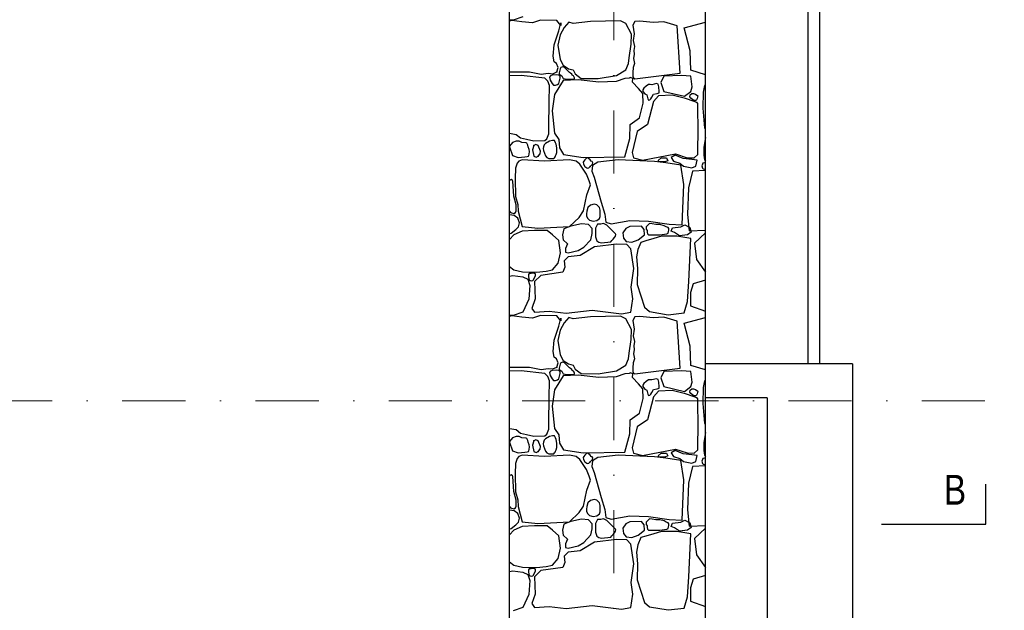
# Model space of a CAD drawing. Header units: millimetres. Extents: x 77315 to 1043159, y -108895 to -47794.
# Tile 81 of 87: x 115157 to 120111, y -99537 to -96566. Entities that reach past the tile are written whole.
import ezdxf

# ---------------------------------------------------------------- set-up
doc = ezdxf.new("R2010")
doc.units = ezdxf.units.MM
doc.header["$MEASUREMENT"] = 0
doc.linetypes.add('Dot & Dashed', pattern=[670.277762, 317.5, -176.388889, 0, -176.388874])
for name, color, linetype in [('_HATCH', 7, 'Continuous'), ('opaska', 7, 'Continuous'), ('opisy inne', 7, 'Continuous'), ('SCHODY', 7, 'Continuous'), ('Structural - Bearing', 7, 'Continuous'), ('Structural - Grid', 7, 'Continuous')]:
    doc.layers.add(name, color=color, linetype=linetype)
doc.styles.add('STYL_AUTOMATYCZNY_3', font='arial.ttf', dxfattribs={"width": 0.8})

# ---------------------------------------------------------------- blocks, each defined once
blk = doc.blocks.new('*X14')
at = {"layer": '_HATCH'}
for p, q in [((117638.9, -96567.9), (117621.8, -96567.2)), ((117633.2, -96569.2), (117621.8, -96573.5)), ((117683.5, -96575.8), (117633.2, -96569.2)), ((117688.9, -96551.4), (117638.9, -96567.9)), ((117736.4, -96580.7), (117683.5, -96575.8)), ((117777.6, -96567.9), (117736.4, -96580.7)), ((117859.4, -96569.2), (117777.6, -96567.9)), ((117879.6, -96595.2), (117859.4, -96569.2)), ((117868.9, -96622), (117880, -96582)), ((117880, -96582), (117879.6, -96595.2)), ((117920, -96578.2), (117896.1, -96605.5)), ((117942.3, -96584.4), (117920, -96578.2)), ((118029.4, -96574.9), (117942.3, -96584.4)), ((118178.9, -96571.2), (118029.4, -96574.9)), ((118206.5, -96584.4), (118178.9, -96571.2)), ((118235, -96638.9), (118206.5, -96584.4)), ((118251.5, -96575.4), (118241.5, -96592.8)), ((118241.5, -96592.8), (118248.2, -96636.2)), ((118277.5, -96572.8), (118251.5, -96575.4)), ((118344.8, -96579.9), (118277.5, -96572.8)), ((118397.7, -96575.8), (118344.8, -96579.9)), ((118465.2, -96596), (118397.7, -96575.8)), ((118500, -96606.5), (118607.3, -96578.5)), ((117846.2, -96692.2), (117868.9, -96622)), ((117876.3, -96641.4), (117865.1, -96693)), ((117896.1, -96605.5), (117876.3, -96641.4)), ((118233.8, -96688.5), (118235, -96638.9)), ((118248.2, -96636.2), (118242.7, -96670.5)), ((118479.6, -96833.8), (118465.2, -96596)), ((118529.5, -96722.1), (118500, -96606.5)), ((117841.2, -96748.7), (117846.2, -96692.2)), ((117865.1, -96693), (117876.7, -96765.2)), ((118223, -96757.4), (118233.8, -96688.5)), ((118242.7, -96670.5), (118249.4, -96699.7)), ((118248, -96739.6), (118244.4, -96760.4)), ((118249.4, -96699.7), (118246.1, -96719.9)), ((118246.1, -96719.9), (118248, -96739.6)), ((118533.3, -96818.9), (118529.5, -96722.1)), ((117845.7, -96777.6), (117841.2, -96748.7)), ((117857.3, -96786.7), (117845.7, -96777.6)), ((117866, -96805.7), (117857.3, -96786.7)), ((117876.7, -96765.2), (117890.7, -96794.1)), ((118206.5, -96818.5), (118219.7, -96786.3)), ((118219.7, -96786.3), (118223, -96757.4)), ((118250, -96785.8), (118244.2, -96806.4)), ((118244.4, -96760.4), (118250, -96785.8)), ((117621.8, -96828.2), (117721.1, -96828)), ((117721.1, -96828), (117780.9, -96839.5)), ((117780.9, -96839.5), (117816.4, -96834.6)), ((117816.4, -96834.6), (117840, -96837.1)), ((117856.8, -96843.1), (117835.8, -96845.3)), ((117840, -96837.1), (117859.4, -96828.4)), ((117869.3, -96845.3), (117856.8, -96843.1)), ((117859.4, -96828.4), (117866, -96805.7)), ((117875.6, -96812.8), (117870.4, -96833.3)), ((117870.4, -96833.3), (117870.7, -96838.4)), ((117870.7, -96838.4), (117873.9, -96841.3)), ((117873.9, -96841.3), (117884, -96847.4)), ((117879.3, -96806.5), (117875.6, -96812.8)), ((117889.4, -96803), (117879.3, -96806.5)), ((117898.1, -96805.6), (117889.4, -96803)), ((117890.7, -96794.1), (117917.6, -96811.9)), ((117922.4, -96831.2), (117898.1, -96805.6)), ((117917.6, -96811.9), (117942.3, -96818.5)), ((117927.5, -96835), (117922.4, -96831.2)), ((117934.7, -96839.6), (117927.5, -96835)), ((117937.2, -96844.2), (117934.7, -96839.6)), ((117942.3, -96818.5), (117951.8, -96837.9)), ((117951.8, -96837.9), (117981.1, -96860.6)), ((118160.3, -96847), (118206.5, -96818.5)), ((118242.4, -96831.6), (118241.5, -96849.4)), ((118244.2, -96806.4), (118242.4, -96831.6)), ((118251.5, -96862.3), (118479.6, -96833.8)), ((118607.3, -96842.1), (118533.3, -96818.9)), ((117679.8, -96847), (117621.8, -96847.2)), ((117798.7, -96860.2), (117679.8, -96847)), ((117814.6, -96874.2), (117798.7, -96860.2)), ((117823.1, -96895.9), (117814.6, -96874.2)), ((117827.3, -96848.7), (117822.7, -96855.4)), ((117822.7, -96855.4), (117825.6, -96869.5)), ((117825.6, -96869.5), (117835.8, -96886.6)), ((117835.8, -96845.3), (117827.3, -96848.7)), ((117835.8, -96886.6), (117842.6, -96894.3)), ((117853.4, -96895.5), (117863.5, -96892.2)), ((117863.5, -96892.2), (117869.3, -96886.6)), ((117875.3, -96851), (117869.3, -96845.3)), ((117869.3, -96886.6), (117876.8, -96860)), ((117890.7, -96871.7), (117869.3, -96906)), ((117876.8, -96860), (117875.3, -96851)), ((117884, -96847.4), (117890.5, -96860.7)), ((117890.5, -96860.7), (117899.8, -96862.7)), ((117965.9, -96867.6), (117890.7, -96871.7)), ((117899.8, -96862.7), (117905.4, -96864.9)), ((117905.4, -96864.9), (117913.6, -96864.4)), ((117913.6, -96864.4), (117945.9, -96863.5)), ((117942.4, -96848.6), (117937.2, -96844.2)), ((117946.1, -96853.9), (117942.4, -96848.6)), ((117945.9, -96863.5), (117948.3, -96861.6)), ((117948.2, -96858.4), (117946.1, -96853.9)), ((117948.3, -96861.6), (117948.2, -96858.4)), ((118070.7, -96879.6), (117965.9, -96867.6)), ((117981.1, -96860.6), (118067.8, -96861.4)), ((118067.8, -96861.4), (118160.3, -96847)), ((118157.8, -96876.7), (118070.7, -96879.6)), ((118201.2, -96861.8), (118157.8, -96876.7)), ((118222.9, -96860.4), (118201.2, -96861.8)), ((118230.3, -96856.6), (118222.9, -96860.4)), ((118240.9, -96861.1), (118230.3, -96856.6)), ((118240.4, -96879.6), (118240.9, -96861.1)), ((118270.9, -96912.2), (118240.4, -96879.6)), ((118241.5, -96849.4), (118244.4, -96858.6)), ((118244.4, -96858.6), (118251.5, -96862.3)), ((118320.6, -96891.7), (118308.5, -96899.3)), ((118328.4, -96891.5), (118320.6, -96891.7)), ((118337.8, -96892.4), (118328.4, -96891.5)), ((118360.2, -96886.6), (118337.8, -96892.4)), ((118369.5, -96889.7), (118360.2, -96886.6)), ((118373.2, -96903.7), (118369.5, -96889.7)), ((118397.7, -96849.4), (118383.3, -96881)), ((118383.3, -96881), (118397.7, -96926)), ((118486.6, -96846), (118397.7, -96849.4)), ((118533.9, -96849.4), (118486.6, -96846)), ((118540.6, -96903), (118533.9, -96849.4)), ((117820.9, -96980), (117823.1, -96895.9)), ((117847.8, -96942.3), (117835.8, -97023.7)), ((117842.6, -96894.3), (117853.4, -96895.5)), ((117869.3, -96906), (117847.8, -96942.3)), ((118291.6, -96937.4), (118270.9, -96912.2)), ((118297.3, -96910.5), (118291.5, -96919.1)), ((118291.5, -96919.1), (118291.6, -96926)), ((118291.6, -96926), (118301.4, -96938.7)), ((118293.2, -96985.7), (118291.6, -96937.4)), ((118308.5, -96899.3), (118297.3, -96910.5)), ((118301.4, -96938.7), (118311.4, -96943.8)), ((118338, -96956.1), (118346.1, -96940.5)), ((118346.1, -96940.5), (118363.8, -96937.5)), ((118363.8, -96937.5), (118374.3, -96933.1)), ((118374.7, -96926.3), (118373.2, -96903.7)), ((118374.3, -96933.1), (118374.7, -96926.3)), ((118397.7, -96926), (118500.8, -96950.5)), ((118500.8, -96950.5), (118533.9, -96926)), ((118530.4, -96944.2), (118537.7, -96937.5)), ((118533.9, -96926), (118540.6, -96903)), ((118537.7, -96937.5), (118547.7, -96936.3)), ((118547.7, -96936.3), (118556.9, -96939.6)), ((118556.9, -96939.6), (118568, -96948)), ((118595.6, -96930.5), (118594, -97011.4)), ((118602.8, -96896.9), (118595.6, -96930.5)), ((118607.3, -96894.8), (118602.8, -96896.9)), ((117819.6, -97105.6), (117820.9, -96980)), ((118274.6, -97059.6), (118293.2, -96985.7)), ((118311.4, -96943.8), (118317.6, -96964.2)), ((118345.2, -96977.8), (118316.3, -97092.6)), ((118317.6, -96964.2), (118319.8, -96969.7)), ((118319.8, -96969.7), (118326.4, -96968.9)), ((118326.4, -96968.9), (118332.1, -96964.4)), ((118332.1, -96964.4), (118338, -96956.1)), ((118371.6, -96948.1), (118345.2, -96977.8)), ((118440.2, -96945.6), (118371.6, -96948.1)), ((118506.2, -96962.6), (118440.2, -96945.6)), ((118550.8, -96977.8), (118506.2, -96962.6)), ((118528.7, -96954), (118530.4, -96944.2)), ((118533.9, -96960.3), (118528.7, -96954)), ((118543, -96968), (118533.9, -96960.3)), ((118554.2, -96972), (118543, -96968)), ((118564.2, -96981.6), (118550.8, -96977.8)), ((118559.2, -96971.4), (118554.2, -96972)), ((118561.8, -96968.5), (118559.2, -96971.4)), ((118566.1, -96962.3), (118561.8, -96968.5)), ((118568.4, -96986.6), (118564.2, -96981.6)), ((118568, -96948), (118566.1, -96962.3)), ((118568.6, -96990.6), (118568.4, -96986.6)), ((118569, -97024.5), (118568.6, -96990.6)), ((117835.8, -97023.7), (117847.4, -97136.3)), ((118570.6, -97104.2), (118569, -97024.5)), ((118594, -97011.4), (118602.8, -97111.6)), ((118228.8, -97093.4), (118274.6, -97059.6)), ((117621.8, -97136.8), (117654.2, -97142.3)), ((117808.8, -97165.4), (117818.8, -97139.2)), ((117818.8, -97139.2), (117819.6, -97105.6)), ((117847.4, -97136.3), (117868.9, -97168.1)), ((118227.2, -97163.2), (118228.8, -97093.4)), ((118262.7, -97128.5), (118239.1, -97233.8)), ((118316.3, -97092.6), (118262.7, -97128.5)), ((118568.1, -97243.3), (118570.6, -97104.2)), ((118602.8, -97111.6), (118607.3, -97112.6)), ((117636.5, -97183), (117621.8, -97201.5)), ((117654.1, -97177), (117636.5, -97183)), ((117667.4, -97176), (117654.1, -97177)), ((117654.2, -97142.3), (117677.1, -97160.5)), ((117670.3, -97177.3), (117667.4, -97176)), ((117683.5, -97183), (117670.3, -97177.3)), ((117677.1, -97160.5), (117706.8, -97167.4)), ((117705.1, -97185.5), (117683.5, -97183)), ((117709.1, -97187.5), (117705.1, -97185.5)), ((117706.8, -97167.4), (117743.5, -97175.7)), ((117713, -97196.7), (117709.1, -97187.5)), ((117743.5, -97175.7), (117798.7, -97173.9)), ((117802, -97188.4), (117795.2, -97195.5)), ((117798.7, -97173.9), (117808.8, -97165.4)), ((117823.2, -97175.9), (117802, -97188.4)), ((117837.8, -97172.6), (117823.2, -97175.9)), ((117848.1, -97174.1), (117837.8, -97172.6)), ((117852.3, -97184.2), (117848.1, -97174.1)), ((117855.3, -97192), (117852.3, -97184.2)), ((117868.9, -97168.1), (117873, -97209.8)), ((118201.2, -97255.6), (118227.2, -97163.2)), ((118607.3, -97157.4), (118598.6, -97207.6)), ((117621.8, -97204.4), (117636.5, -97248.6)), ((117714.5, -97204.5), (117713, -97196.7)), ((117719.7, -97218), (117714.5, -97204.5)), ((117722.3, -97228), (117719.7, -97218)), ((117720.1, -97242), (117722.3, -97228)), ((117743, -97198.7), (117737.6, -97220.6)), ((117737.6, -97220.6), (117743, -97252.3)), ((117753.1, -97193.3), (117743, -97198.7)), ((117764.8, -97198.7), (117753.1, -97193.3)), ((117778, -97226.8), (117764.8, -97198.7)), ((117776, -97240), (117778, -97226.8)), ((117792.6, -97204.4), (117791.3, -97213.2)), ((117791.3, -97213.2), (117792.9, -97223)), ((117795.2, -97195.5), (117792.6, -97204.4)), ((117792.9, -97223), (117802, -97250.3)), ((117858.8, -97210.8), (117855.3, -97192)), ((117856, -97243.9), (117859.8, -97233)), ((117859.8, -97233), (117858.8, -97210.8)), ((117873, -97209.8), (117892.4, -97243.7)), ((118239.1, -97233.8), (118245.3, -97260.6)), ((118598.6, -97207.6), (118599.1, -97247.2)), ((117636.5, -97248.6), (117664.5, -97258.1)), ((117659.2, -97287.8), (117652.1, -97312.6)), ((117667.8, -97277.9), (117659.2, -97287.8)), ((117664.5, -97258.1), (117698.4, -97256.1)), ((117684.3, -97270.5), (117667.8, -97277.9)), ((117796.6, -97276.7), (117684.3, -97270.5)), ((117698.4, -97256.1), (117710.3, -97254)), ((117710.3, -97254), (117716.1, -97251.7)), ((117716.1, -97251.7), (117717.8, -97248.6)), ((117717.8, -97248.6), (117720.1, -97242)), ((117743, -97252.3), (117756, -97257.8)), ((117756, -97257.8), (117764.8, -97252.3)), ((117764.8, -97252.3), (117776, -97240)), ((117922.4, -97270.5), (117796.6, -97276.7)), ((117802, -97250.3), (117809.7, -97258.6)), ((117809.7, -97258.6), (117818.4, -97263.3)), ((117818.4, -97263.3), (117830.8, -97263.4)), ((117830.8, -97263.4), (117844.5, -97263.1)), ((117844.5, -97263.1), (117847.3, -97259.8)), ((117847.3, -97259.8), (117850.3, -97255.8)), ((117850.3, -97255.8), (117852.3, -97250.3)), ((117852.3, -97250.3), (117856, -97243.9)), ((117892.4, -97243.7), (117991, -97258.9)), ((117956.8, -97277.9), (117922.4, -97270.5)), ((117975.8, -97292.8), (117956.8, -97277.9)), ((117991, -97258.9), (118201.2, -97255.6)), ((117995, -97276.6), (117991.5, -97282.1)), ((117991.5, -97282.1), (117993.3, -97292.5)), ((118001, -97270.5), (117995, -97276.6)), ((118006.5, -97263.4), (118001, -97270.5)), ((118011.8, -97261.2), (118006.5, -97263.4)), ((118017.1, -97262.3), (118011.8, -97261.2)), ((118027.8, -97270.5), (118017.1, -97262.3)), ((118032.4, -97277), (118027.8, -97270.5)), ((118037.3, -97279.6), (118032.4, -97277)), ((118040.4, -97284.9), (118037.3, -97279.6)), ((118066.2, -97282.5), (118038.5, -97299)), ((118039.6, -97292.1), (118040.4, -97284.9)), ((118168.1, -97270.5), (118066.2, -97282.5)), ((118350.2, -97279.6), (118168.1, -97270.5)), ((118245.3, -97260.6), (118290.7, -97273)), ((118290.7, -97273), (118455.9, -97240)), ((118408.4, -97285), (118350.2, -97279.6)), ((118369.5, -97273.4), (118384.7, -97261.1)), ((118371.9, -97278.8), (118369.5, -97273.4)), ((118401.9, -97281.2), (118371.9, -97278.8)), ((118384.7, -97261.1), (118411.2, -97260.1)), ((118418, -97274.8), (118401.9, -97281.2)), ((118483, -97298.1), (118408.4, -97285)), ((118411.2, -97260.1), (118418, -97274.8)), ((118454.3, -97247.9), (118434.2, -97258.2)), ((118434.2, -97258.2), (118446, -97276.8)), ((118446, -97276.8), (118478.9, -97287.6)), ((118495.6, -97263.6), (118454.3, -97247.9)), ((118455.9, -97240), (118515.3, -97259.8)), ((118478.9, -97287.6), (118496.1, -97302.3)), ((118537.8, -97269.4), (118495.6, -97263.6)), ((118515.3, -97259.8), (118550.8, -97260.6)), ((118565.2, -97272.4), (118537.8, -97269.4)), ((118550.8, -97260.6), (118568.1, -97243.3)), ((118558.9, -97302.3), (118565.2, -97272.4)), ((118594.3, -97287.1), (118591.5, -97292.2)), ((118601, -97286), (118594.3, -97287.1)), ((118599.1, -97247.2), (118602.4, -97270.5)), ((118607.3, -97288), (118601, -97286)), ((118602.4, -97270.5), (118607.3, -97277.2)), ((117652.1, -97312.6), (117649.3, -97364.6)), ((118008.4, -97342.7), (117975.8, -97292.8)), ((117993.3, -97292.5), (118001, -97303.5)), ((118001, -97303.5), (118010.3, -97310.9)), ((118010.3, -97310.9), (118015, -97312.3)), ((118015, -97312.3), (118019.9, -97310.8)), ((118019.9, -97310.8), (118023.3, -97307.3)), ((118023.3, -97307.3), (118027.8, -97303.5)), ((118027.8, -97303.5), (118039.6, -97292.1)), ((118038.5, -97299), (118035.6, -97328.3)), ((118035.6, -97328.3), (118047.4, -97357.6)), ((118498, -97395.2), (118483, -97298.1)), ((118496.1, -97302.3), (118539.2, -97311.1)), ((118541.8, -97327.8), (118522.4, -97410.7)), ((118539.2, -97311.1), (118558.9, -97302.3)), ((118607.3, -97323.8), (118541.8, -97327.8)), ((118591.5, -97292.2), (118588.7, -97301.4)), ((118588.7, -97301.4), (118591.5, -97312.4)), ((118591.5, -97312.4), (118595.5, -97315.3)), ((118595.5, -97315.3), (118602.2, -97316.8)), ((118602.2, -97316.8), (118607.3, -97317.1)), ((117623.5, -97372.4), (117621.8, -97375.6)), ((117630.1, -97370), (117623.5, -97372.4)), ((117636.4, -97374.2), (117630.1, -97370)), ((117638.1, -97378.3), (117636.4, -97374.2)), ((117643.4, -97454), (117638.1, -97378.3)), ((117649.3, -97364.6), (117651.3, -97455)), ((118022.8, -97376.6), (118008.4, -97342.7)), ((118028.6, -97396.4), (118022.8, -97376.6)), ((118047.4, -97357.6), (118083.1, -97483.9)), ((118009.6, -97447.2), (118028.6, -97396.4)), ((118490.1, -97597.9), (118498, -97395.2)), ((118522.4, -97410.7), (118515.9, -97546.4)), ((117621.8, -97472.3), (117621.9, -97472.7)), ((117621.9, -97472.7), (117621.8, -97473.1)), ((117654.7, -97497.4), (117643.4, -97454)), ((117651.3, -97455), (117662.5, -97494.7)), ((117993.9, -97526.4), (118009.6, -97447.2)), ((118083.1, -97483.9), (118100.4, -97543.4)), ((117621.8, -97528.5), (117626.5, -97535)), ((117626.5, -97535), (117643.1, -97540.1)), ((117643.1, -97540.1), (117651.6, -97535.8)), ((117651.6, -97535.8), (117654.5, -97526.4)), ((117654.5, -97526.4), (117654.7, -97497.4)), ((117662.5, -97494.7), (117664.5, -97528.9)), ((117664.5, -97528.9), (117684.3, -97606.1)), ((117971.6, -97559.9), (117993.9, -97526.4)), ((118010.1, -97529.5), (118008.2, -97541.6)), ((118014.8, -97510), (118010.1, -97529.5)), ((118029.4, -97498.1), (118014.8, -97510)), ((118046.4, -97493.2), (118029.4, -97498.1)), ((118060.2, -97497.4), (118046.4, -97493.2)), ((118073.5, -97510), (118060.2, -97497.4)), ((118077.3, -97524.4), (118073.5, -97510)), ((118077.8, -97540), (118077.3, -97524.4)), ((117632.7, -97549.1), (117621.8, -97547.8)), ((117644.4, -97551), (117632.7, -97549.1)), ((117662.8, -97564.8), (117644.4, -97551)), ((117671.7, -97588.2), (117662.8, -97564.8)), ((117922.4, -97606.1), (117971.6, -97559.9)), ((118008.2, -97541.6), (118008, -97554)), ((118008, -97554), (118014.8, -97565.2)), ((118014.8, -97565.2), (118023.5, -97574.6)), ((118023.5, -97574.6), (118042.1, -97579.2)), ((118042.1, -97579.2), (118059.8, -97575.8)), ((118059.8, -97575.8), (118073.5, -97565.2)), ((118073.5, -97565.2), (118077.9, -97555)), ((118077.9, -97555), (118077.8, -97540)), ((118100.4, -97543.4), (118106.2, -97584.2)), ((118106.2, -97584.2), (118132.2, -97592.9)), ((118132.2, -97592.9), (118226.3, -97575.6)), ((118226.3, -97575.6), (118320, -97578.9)), ((118320, -97578.9), (118423.7, -97594.6)), ((118515.9, -97546.4), (118525.9, -97628.1)), ((117629.3, -97640.1), (117653.7, -97621.3)), ((117684.3, -97628.8), (117642.2, -97648.2)), ((117653.7, -97621.3), (117667, -97608.3)), ((117667, -97608.3), (117671.7, -97588.2)), ((117684.3, -97606.1), (117763.2, -97614.4)), ((117747.1, -97625.5), (117684.3, -97628.8)), ((117811.5, -97625.9), (117747.1, -97625.5)), ((117763.2, -97614.4), (117922.4, -97606.1)), ((117837.1, -97648.2), (117811.5, -97625.9)), ((117894.9, -97617.7), (117888.6, -97647.6)), ((117929.1, -97604), (117894.9, -97617.7)), ((117984, -97592.5), (117929.1, -97604)), ((118019.1, -97595.4), (117984, -97592.5)), ((118037.7, -97616.8), (118019.1, -97595.4)), ((118037.3, -97641.6), (118037.7, -97616.8)), ((118054.4, -97614.8), (118053.8, -97657.3)), ((118063.7, -97594.1), (118054.4, -97614.8)), ((118079.9, -97594.7), (118063.7, -97594.1)), ((118094.3, -97591), (118079.9, -97594.7)), ((118111.6, -97599.5), (118094.3, -97591)), ((118154.5, -97642.4), (118111.6, -97599.5)), ((118205.7, -97615.6), (118191.9, -97637.9)), ((118227.2, -97606.5), (118205.7, -97615.6)), ((118285, -97604), (118227.2, -97606.5)), ((118298.6, -97621.8), (118285, -97604)), ((118300.9, -97647.8), (118298.6, -97621.8)), ((118320, -97595.8), (118308.5, -97607.7)), ((118308.5, -97607.7), (118309.5, -97619.6)), ((118309.5, -97619.6), (118314.3, -97626.5)), ((118314.3, -97626.5), (118314.1, -97633.8)), ((118314.1, -97633.8), (118315, -97642.2)), ((118326, -97590.2), (118320, -97595.8)), ((118339, -97593.2), (118326, -97590.2)), ((118356.8, -97596.1), (118339, -97593.2)), ((118377, -97595.8), (118356.8, -97596.1)), ((118399.9, -97601.8), (118377, -97595.8)), ((118409.7, -97607.3), (118399.9, -97601.8)), ((118419, -97611.8), (118409.7, -97607.3)), ((118422.5, -97615.7), (118419, -97611.8)), ((118419.8, -97638.9), (118421.7, -97630.9)), ((118421.7, -97630.9), (118422.6, -97624.2)), ((118422.6, -97624.2), (118422.5, -97615.7)), ((118423.7, -97594.6), (118490.1, -97597.9)), ((118434.3, -97629.6), (118442.1, -97613.3)), ((118451.7, -97636.8), (118434.3, -97629.6)), ((118442.1, -97613.3), (118482.4, -97607.3)), ((118482.4, -97607.3), (118504.1, -97598.3)), ((118504.1, -97598.3), (118528.2, -97610.3)), ((118536, -97635), (118517.3, -97647.6)), ((118525.9, -97628.1), (118607.3, -97624)), ((118528.2, -97610.3), (118536, -97635)), ((117621.8, -97643.5), (117629.3, -97640.1)), ((117642.2, -97648.2), (117621.8, -97671.3)), ((117869.3, -97677.1), (117837.1, -97648.2)), ((117877.9, -97738.6), (117869.3, -97677.1)), ((117888.6, -97647.6), (117892, -97672.6)), ((117892, -97672.6), (117912.6, -97692.8)), ((117996, -97710.1), (118030.1, -97672.3)), ((118030.1, -97672.3), (118037.3, -97641.6)), ((118053.8, -97657.3), (118061.3, -97678.1)), ((118061.3, -97678.1), (118070.9, -97685.1)), ((118070.9, -97685.1), (118083.9, -97687.4)), ((118083.9, -97687.4), (118130.2, -97683)), ((118130.2, -97683), (118136.5, -97676)), ((118136.4, -97676.3), (118143.4, -97670.1)), ((118143.4, -97670.1), (118150.3, -97660.8)), ((118150.3, -97660.8), (118155.1, -97653.8)), ((118156.1, -97646.8), (118154.5, -97642.4)), ((118155.1, -97653.8), (118156.1, -97646.8)), ((118191.9, -97637.9), (118194.6, -97664.7)), ((118194.6, -97664.7), (118207.8, -97681.7)), ((118207.8, -97681.7), (118236.2, -97684.5)), ((118236.2, -97684.5), (118268.9, -97673.4)), ((118268.9, -97673.4), (118300.9, -97647.8)), ((118307.7, -97677.9), (118282, -97685.6)), ((118347.7, -97666.4), (118307.7, -97677.9)), ((118315, -97642.2), (118320, -97647.8)), ((118320, -97647.8), (118377, -97647.8)), ((118385.7, -97654.8), (118347.7, -97666.4)), ((118377, -97647.8), (118413.3, -97643.3)), ((118424.1, -97654.8), (118385.7, -97654.8)), ((118413.3, -97643.3), (118419.8, -97638.9)), ((118462.5, -97654.8), (118424.1, -97654.8)), ((118477, -97652.4), (118451.7, -97636.8)), ((118533.4, -97666.5), (118462.5, -97654.8)), ((118517.3, -97647.6), (118477, -97652.4)), ((118524, -97882.6), (118533.4, -97666.5)), ((118607.3, -97638.1), (118552.7, -97690.1)), ((117912.6, -97692.8), (117902.3, -97717.2)), ((117902.3, -97717.2), (117902.7, -97734.5)), ((117902.7, -97734.5), (117915.9, -97738.2)), ((117915.9, -97738.2), (117966.3, -97727.1)), ((117966.3, -97727.1), (117996, -97710.1)), ((118048.4, -97707.7), (117976.2, -97751.4)), ((118160.7, -97695.3), (118048.4, -97707.7)), ((118212.3, -97696.1), (118160.7, -97695.3)), ((118231.3, -97719.1), (118212.3, -97696.1)), ((118247.4, -97817.5), (118231.3, -97719.1)), ((118266.9, -97721.5), (118259.4, -97759.2)), ((118282, -97685.6), (118266.9, -97721.5)), ((118552.7, -97690.1), (118562.5, -97771.9)), ((117866.8, -97791), (117877.9, -97738.6)), ((117915.9, -97758.4), (117896.5, -97778.2)), ((117896.5, -97778.2), (117899.4, -97810.4)), ((117976.2, -97751.4), (117915.9, -97758.4)), ((118259.4, -97759.2), (118265.9, -97817.2)), ((118562.5, -97771.9), (118607.3, -97835.9)), ((117621.8, -97807.6), (117642.2, -97823.2)), ((117642.2, -97823.2), (117687.2, -97834)), ((117687.2, -97834), (117757, -97836)), ((117757, -97836), (117806.1, -97830.3)), ((117806.1, -97830.3), (117837.1, -97823.2)), ((117837.1, -97823.2), (117866.8, -97791)), ((117899.4, -97810.4), (117889.9, -97836.5)), ((118232.9, -97911.6), (118247.4, -97817.5)), ((118265.9, -97817.2), (118264.3, -97898)), ((117621.8, -97856.3), (117638.1, -97853)), ((117638.1, -97853), (117688.9, -97859.2)), ((117688.9, -97859.2), (117713.2, -97870.3)), ((117713.2, -97870.3), (117724, -97902.1)), ((117720.8, -97842.3), (117716.9, -97848)), ((117716.9, -97848), (117717.4, -97859)), ((117717.4, -97859), (117718.2, -97867.8)), ((117718.2, -97867.8), (117720.8, -97874)), ((117729.7, -97843), (117720.8, -97842.3)), ((117720.8, -97874), (117725.2, -97877.2)), ((117725.2, -97877.2), (117732.1, -97878.6)), ((117738.1, -97841.2), (117729.7, -97843)), ((117732.1, -97878.6), (117738.3, -97877.7)), ((117745, -97841.4), (117738.1, -97841.2)), ((117738.3, -97877.7), (117742, -97874)), ((117742, -97874), (117751.7, -97852.5)), ((117747.1, -97842.3), (117745, -97841.4)), ((117750.5, -97842.7), (117747.1, -97842.3)), ((117778.5, -97851.7), (117747.1, -97882.3)), ((117747.1, -97882.3), (117750.8, -97970.6)), ((117751.5, -97846.8), (117750.5, -97842.7)), ((117751.7, -97852.5), (117751.5, -97846.8)), ((117889.9, -97836.5), (117778.5, -97851.7)), ((118516.2, -97982.9), (118524, -97882.6)), ((118607.3, -97875.5), (118544.4, -97894.3)), ((117724, -97902.1), (117718.6, -97971.4)), ((118241.6, -97970.6), (118232.9, -97911.6)), ((118264.3, -97898), (118300.2, -98012.3)), ((118544.4, -97894.3), (118531.9, -97938.4)), ((117718.6, -97971.4), (117688.9, -98037.1)), ((117750.8, -97970.6), (117734.3, -98017.7)), ((118231.3, -98037.1), (118241.6, -97970.6)), ((118531.9, -97938.4), (118531.1, -98005.5)), ((117734.3, -98017.7), (117747.1, -98037.1)), ((117747.1, -98037.1), (117821, -98031.7)), ((117821, -98031.7), (117906, -98042.4)), ((117906, -98042.4), (118036.5, -98027.6)), ((118036.5, -98027.6), (118184.2, -98045.3)), ((118300.2, -98012.3), (118325.8, -98033.8)), ((118500.6, -98039.7), (118516.2, -97982.9)), ((118531.1, -98005.5), (118607.3, -98032.1)), ((117638.9, -98053.6), (117621.8, -98052.9)), ((117633.2, -98054.8), (117621.8, -98059.1)), ((117683.5, -98061.4), (117633.2, -98054.8)), ((117688.9, -98037.1), (117638.9, -98053.6)), ((117736.4, -98066.4), (117683.5, -98061.4)), ((117777.6, -98053.6), (117736.4, -98066.4)), ((117859.4, -98054.8), (117777.6, -98053.6)), ((117879.6, -98080.8), (117859.4, -98054.8)), ((117868.9, -98107.7), (117880, -98067.6)), ((117880, -98067.6), (117879.6, -98080.8)), ((117920, -98063.9), (117896.1, -98091.2)), ((117942.3, -98070.1), (117920, -98063.9)), ((118029.4, -98060.6), (117942.3, -98070.1)), ((118178.9, -98056.9), (118029.4, -98060.6)), ((118206.5, -98070.1), (118178.9, -98056.9)), ((118184.2, -98045.3), (118231.3, -98037.1)), ((118235, -98124.6), (118206.5, -98070.1)), ((118251.5, -98061), (118241.5, -98078.5)), ((118241.5, -98078.5), (118248.2, -98121.9)), ((118277.5, -98058.4), (118251.5, -98061)), ((118344.8, -98065.6), (118277.5, -98058.4)), ((118325.8, -98033.8), (118419.1, -98049.5)), ((118397.7, -98061.4), (118344.8, -98065.6)), ((118465.2, -98081.6), (118397.7, -98061.4)), ((118419.1, -98049.5), (118500.6, -98039.7)), ((118479.6, -98319.4), (118465.2, -98081.6)), ((118500, -98092.1), (118607.3, -98064.1)), ((117846.2, -98177.8), (117868.9, -98107.7)), ((117876.3, -98127.1), (117865.1, -98178.7)), ((117896.1, -98091.2), (117876.3, -98127.1)), ((118233.8, -98174.1), (118235, -98124.6)), ((118248.2, -98121.9), (118242.7, -98156.1)), ((118529.5, -98207.8), (118500, -98092.1)), ((117841.2, -98234.4), (117846.2, -98177.8)), ((117865.1, -98178.7), (117876.7, -98250.9)), ((118223, -98243.1), (118233.8, -98174.1)), ((118242.7, -98156.1), (118249.4, -98185.3)), ((118248, -98225.3), (118244.4, -98246.1)), ((118249.4, -98185.3), (118246.1, -98205.5)), ((118246.1, -98205.5), (118248, -98225.3)), ((118533.3, -98304.5), (118529.5, -98207.8)), ((117845.7, -98263.3), (117841.2, -98234.4)), ((117857.3, -98272.4), (117845.7, -98263.3)), ((117866, -98291.4), (117857.3, -98272.4)), ((117876.7, -98250.9), (117890.7, -98279.8)), ((117890.7, -98279.8), (117917.6, -98297.5)), ((118206.5, -98304.2), (118219.7, -98272)), ((118219.7, -98272), (118223, -98243.1)), ((118250, -98271.4), (118244.2, -98292)), ((118244.4, -98246.1), (118250, -98271.4)), ((117621.8, -98313.8), (117721.1, -98313.6)), ((117721.1, -98313.6), (117780.9, -98325.2)), ((117780.9, -98325.2), (117816.4, -98320.3)), ((117816.4, -98320.3), (117840, -98322.7)), ((117856.8, -98328.8), (117835.8, -98331)), ((117840, -98322.7), (117859.4, -98314.1)), ((117869.3, -98331), (117856.8, -98328.8)), ((117859.4, -98314.1), (117866, -98291.4)), ((117875.6, -98298.4), (117870.4, -98319)), ((117870.4, -98319), (117870.7, -98324)), ((117870.7, -98324), (117873.9, -98326.9)), ((117873.9, -98326.9), (117884, -98333.1)), ((117879.3, -98292.2), (117875.6, -98298.4)), ((117889.4, -98288.6), (117879.3, -98292.2)), ((117898.1, -98291.3), (117889.4, -98288.6)), ((117922.4, -98316.9), (117898.1, -98291.3)), ((117917.6, -98297.5), (117942.3, -98304.2)), ((117927.5, -98320.7), (117922.4, -98316.9)), ((117934.7, -98325.2), (117927.5, -98320.7)), ((117937.2, -98329.8), (117934.7, -98325.2)), ((117942.3, -98304.2), (117951.8, -98323.6)), ((117951.8, -98323.6), (117981.1, -98346.3)), ((118160.3, -98332.6), (118206.5, -98304.2)), ((118242.4, -98317.3), (118241.5, -98335)), ((118244.2, -98292), (118242.4, -98317.3)), ((118251.5, -98347.9), (118479.6, -98319.4)), ((118607.3, -98327.8), (118533.3, -98304.5)), ((117679.8, -98332.6), (117621.8, -98332.9)), ((117798.7, -98345.8), (117679.8, -98332.6)), ((117814.6, -98359.9), (117798.7, -98345.8)), ((117823.1, -98381.6), (117814.6, -98359.9)), ((117827.3, -98334.4), (117822.7, -98341)), ((117822.7, -98341), (117825.6, -98355.1)), ((117825.6, -98355.1), (117835.8, -98372.3)), ((117835.8, -98331), (117827.3, -98334.4)), ((117835.8, -98372.3), (117842.6, -98380)), ((117853.4, -98381.1), (117863.5, -98377.9)), ((117863.5, -98377.9), (117869.3, -98372.3)), ((117875.3, -98336.6), (117869.3, -98331)), ((117869.3, -98372.3), (117876.8, -98345.6)), ((117890.7, -98357.4), (117869.3, -98391.7)), ((117876.8, -98345.6), (117875.3, -98336.6)), ((117884, -98333.1), (117890.5, -98346.4)), ((117890.5, -98346.4), (117899.8, -98348.4)), ((117965.9, -98353.3), (117890.7, -98357.4)), ((117899.8, -98348.4), (117905.4, -98350.6)), ((117905.4, -98350.6), (117913.6, -98350.1)), ((117913.6, -98350.1), (117945.9, -98349.2)), ((117942.4, -98334.2), (117937.2, -98329.8)), ((117946.1, -98339.6), (117942.4, -98334.2)), ((117945.9, -98349.2), (117948.3, -98347.2)), ((117948.2, -98344), (117946.1, -98339.6)), ((117948.3, -98347.2), (117948.2, -98344)), ((118070.7, -98365.2), (117965.9, -98353.3)), ((117981.1, -98346.3), (118067.8, -98347.1)), ((118067.8, -98347.1), (118160.3, -98332.6)), ((118157.8, -98362.4), (118070.7, -98365.2)), ((118201.2, -98347.5), (118157.8, -98362.4)), ((118222.9, -98346.1), (118201.2, -98347.5)), ((118230.3, -98342.2), (118222.9, -98346.1)), ((118240.9, -98346.8), (118230.3, -98342.2)), ((118240.4, -98365.2), (118240.9, -98346.8)), ((118270.9, -98397.9), (118240.4, -98365.2)), ((118241.5, -98335), (118244.4, -98344.3)), ((118244.4, -98344.3), (118251.5, -98347.9)), ((118320.6, -98377.3), (118308.5, -98385)), ((118328.4, -98377.2), (118320.6, -98377.3)), ((118337.8, -98378), (118328.4, -98377.2)), ((118360.2, -98372.3), (118337.8, -98378)), ((118369.5, -98375.4), (118360.2, -98372.3)), ((118373.2, -98389.3), (118369.5, -98375.4)), ((118397.7, -98335), (118383.3, -98366.6)), ((118383.3, -98366.6), (118397.7, -98411.7)), ((118486.6, -98331.6), (118397.7, -98335)), ((118533.9, -98335), (118486.6, -98331.6)), ((118540.6, -98388.7), (118533.9, -98335)), ((117820.9, -98465.7), (117823.1, -98381.6)), ((117847.8, -98428), (117835.8, -98509.3)), ((117842.6, -98380), (117853.4, -98381.1)), ((117869.3, -98391.7), (117847.8, -98428)), ((118291.6, -98423), (118270.9, -98397.9)), ((118297.3, -98396.1), (118291.5, -98404.8)), ((118291.5, -98404.8), (118291.6, -98411.7)), ((118291.6, -98411.7), (118301.4, -98424.4)), ((118293.2, -98471.3), (118291.6, -98423)), ((118308.5, -98385), (118297.3, -98396.1)), ((118301.4, -98424.4), (118311.4, -98429.4)), ((118338, -98441.7), (118346.1, -98426.2)), ((118346.1, -98426.2), (118363.8, -98423.2)), ((118363.8, -98423.2), (118374.3, -98418.8)), ((118374.7, -98412), (118373.2, -98389.3)), ((118374.3, -98418.8), (118374.7, -98412)), ((118397.7, -98411.7), (118500.8, -98436.2)), ((118500.8, -98436.2), (118533.9, -98411.7)), ((118530.4, -98429.9), (118537.7, -98423.2)), ((118533.9, -98411.7), (118540.6, -98388.7)), ((118537.7, -98423.2), (118547.7, -98422)), ((118547.7, -98422), (118556.9, -98425.2)), ((118556.9, -98425.2), (118568, -98433.7)), ((118595.6, -98416.1), (118594, -98497)), ((118602.8, -98382.6), (118595.6, -98416.1)), ((118607.3, -98380.5), (118602.8, -98382.6)), ((117819.6, -98591.3), (117820.9, -98465.7)), ((118274.6, -98545.2), (118293.2, -98471.3)), ((118311.4, -98429.4), (118317.6, -98449.9)), ((118345.2, -98463.5), (118316.3, -98578.3)), ((118317.6, -98449.9), (118319.8, -98455.4)), ((118319.8, -98455.4), (118326.4, -98454.5)), ((118326.4, -98454.5), (118332.1, -98450)), ((118332.1, -98450), (118338, -98441.7)), ((118371.6, -98433.8), (118345.2, -98463.5)), ((118440.2, -98431.3), (118371.6, -98433.8)), ((118506.2, -98448.2), (118440.2, -98431.3)), ((118550.8, -98463.5), (118506.2, -98448.2)), ((118528.7, -98439.6), (118530.4, -98429.9)), ((118533.9, -98445.9), (118528.7, -98439.6)), ((118543, -98453.7), (118533.9, -98445.9)), ((118554.2, -98457.7), (118543, -98453.7)), ((118564.2, -98467.2), (118550.8, -98463.5)), ((118559.2, -98457.1), (118554.2, -98457.7)), ((118561.8, -98454.2), (118559.2, -98457.1)), ((118566.1, -98448), (118561.8, -98454.2)), ((118568.4, -98472.3), (118564.2, -98467.2)), ((118568, -98433.7), (118566.1, -98448)), ((118568.6, -98476.3), (118568.4, -98472.3)), ((118569, -98510.1), (118568.6, -98476.3)), ((117835.8, -98509.3), (117847.4, -98622)), ((118570.6, -98589.8), (118569, -98510.1)), ((118594, -98497), (118602.8, -98597.3)), ((118228.8, -98579.1), (118274.6, -98545.2)), ((117621.8, -98622.5), (117654.2, -98628)), ((117808.8, -98651), (117818.8, -98624.8)), ((117818.8, -98624.8), (117819.6, -98591.3)), ((117847.4, -98622), (117868.9, -98653.8)), ((118227.2, -98648.8), (118228.8, -98579.1)), ((118262.7, -98614.2), (118239.1, -98719.4)), ((118316.3, -98578.3), (118262.7, -98614.2)), ((118568.1, -98728.9), (118570.6, -98589.8)), ((118602.8, -98597.3), (118607.3, -98598.3)), ((117636.5, -98668.7), (117621.8, -98687.2)), ((117654.1, -98662.6), (117636.5, -98668.7)), ((117667.4, -98661.6), (117654.1, -98662.6)), ((117654.2, -98628), (117677.1, -98646.2)), ((117670.3, -98662.9), (117667.4, -98661.6)), ((117683.5, -98668.7), (117670.3, -98662.9)), ((117677.1, -98646.2), (117706.8, -98653.1)), ((117705.1, -98671.2), (117683.5, -98668.7)), ((117709.1, -98673.2), (117705.1, -98671.2)), ((117706.8, -98653.1), (117743.5, -98661.4)), ((117713, -98682.3), (117709.1, -98673.2)), ((117743.5, -98661.4), (117798.7, -98659.6)), ((117802, -98674), (117795.2, -98681.1)), ((117798.7, -98659.6), (117808.8, -98651)), ((117823.2, -98661.6), (117802, -98674)), ((117837.8, -98658.3), (117823.2, -98661.6)), ((117848.1, -98659.7), (117837.8, -98658.3)), ((117852.3, -98669.9), (117848.1, -98659.7)), ((117855.3, -98677.6), (117852.3, -98669.9)), ((117868.9, -98653.8), (117873, -98695.5)), ((118201.2, -98741.3), (118227.2, -98648.8)), ((118607.3, -98643), (118598.6, -98693.2)), ((117621.8, -98690.1), (117636.5, -98734.3)), ((117714.5, -98690.1), (117713, -98682.3)), ((117719.7, -98703.6), (117714.5, -98690.1)), ((117722.3, -98713.7), (117719.7, -98703.6)), ((117720.1, -98727.6), (117722.3, -98713.7)), ((117743, -98684.3), (117737.6, -98706.2)), ((117737.6, -98706.2), (117743, -98738)), ((117753.1, -98678.9), (117743, -98684.3)), ((117764.8, -98684.3), (117753.1, -98678.9)), ((117778, -98712.4), (117764.8, -98684.3)), ((117764.8, -98738), (117776, -98725.6)), ((117776, -98725.6), (117778, -98712.4)), ((117792.6, -98690.1), (117791.3, -98698.8)), ((117791.3, -98698.8), (117792.9, -98708.7)), ((117795.2, -98681.1), (117792.6, -98690.1)), ((117792.9, -98708.7), (117802, -98735.9)), ((117858.8, -98696.4), (117855.3, -98677.6)), ((117856, -98729.6), (117859.8, -98718.6)), ((117859.8, -98718.6), (117858.8, -98696.4)), ((117873, -98695.5), (117892.4, -98729.3)), ((118239.1, -98719.4), (118245.3, -98746.3)), ((118290.7, -98758.6), (118455.9, -98725.6)), ((118455.9, -98725.6), (118515.3, -98745.4)), ((118598.6, -98693.2), (118599.1, -98732.9)), ((117636.5, -98734.3), (117664.5, -98743.8)), ((117659.2, -98773.5), (117652.1, -98798.3)), ((117667.8, -98763.6), (117659.2, -98773.5)), ((117664.5, -98743.8), (117698.4, -98741.7)), ((117684.3, -98756.2), (117667.8, -98763.6)), ((117796.6, -98762.4), (117684.3, -98756.2)), ((117698.4, -98741.7), (117710.3, -98739.6)), ((117710.3, -98739.6), (117716.1, -98737.4)), ((117716.1, -98737.4), (117717.8, -98734.3)), ((117717.8, -98734.3), (117720.1, -98727.6)), ((117743, -98738), (117756, -98743.5)), ((117756, -98743.5), (117764.8, -98738)), ((117922.4, -98756.2), (117796.6, -98762.4)), ((117802, -98735.9), (117809.7, -98744.2)), ((117809.7, -98744.2), (117818.4, -98748.9)), ((117818.4, -98748.9), (117830.8, -98749.1)), ((117830.8, -98749.1), (117844.5, -98748.8)), ((117844.5, -98748.8), (117847.3, -98745.4)), ((117847.3, -98745.4), (117850.3, -98741.4)), ((117850.3, -98741.4), (117852.3, -98735.9)), ((117852.3, -98735.9), (117856, -98729.6)), ((117892.4, -98729.3), (117991, -98744.6)), ((117956.8, -98763.6), (117922.4, -98756.2)), ((117975.8, -98778.5), (117956.8, -98763.6)), ((117991, -98744.6), (118201.2, -98741.3)), ((117995, -98762.3), (117991.5, -98767.7)), ((117991.5, -98767.7), (117993.3, -98778.1)), ((118001, -98756.2), (117995, -98762.3)), ((118006.5, -98749.1), (118001, -98756.2)), ((118011.8, -98746.8), (118006.5, -98749.1)), ((118017.1, -98747.9), (118011.8, -98746.8)), ((118027.8, -98756.2), (118017.1, -98747.9)), ((118032.4, -98762.7), (118027.8, -98756.2)), ((118037.3, -98765.2), (118032.4, -98762.7)), ((118040.4, -98770.5), (118037.3, -98765.2)), ((118066.2, -98768.1), (118038.5, -98784.7)), ((118039.6, -98777.7), (118040.4, -98770.5)), ((118168.1, -98756.2), (118066.2, -98768.1)), ((118350.2, -98765.2), (118168.1, -98756.2)), ((118245.3, -98746.3), (118290.7, -98758.6)), ((118408.4, -98770.6), (118350.2, -98765.2)), ((118369.5, -98759), (118384.7, -98746.8)), ((118371.9, -98764.4), (118369.5, -98759)), ((118401.9, -98766.9), (118371.9, -98764.4)), ((118384.7, -98746.8), (118411.2, -98745.8)), ((118418, -98760.5), (118401.9, -98766.9)), ((118483, -98783.8), (118408.4, -98770.6)), ((118411.2, -98745.8), (118418, -98760.5)), ((118454.3, -98733.5), (118434.2, -98743.8)), ((118434.2, -98743.8), (118446, -98762.5)), ((118446, -98762.5), (118478.9, -98773.3)), ((118495.6, -98749.2), (118454.3, -98733.5)), ((118478.9, -98773.3), (118496.1, -98788)), ((118537.8, -98755.1), (118495.6, -98749.2)), ((118515.3, -98745.4), (118550.8, -98746.3)), ((118565.2, -98758), (118537.8, -98755.1)), ((118550.8, -98746.3), (118568.1, -98728.9)), ((118558.9, -98788), (118565.2, -98758)), ((118594.3, -98772.8), (118591.5, -98777.8)), ((118601, -98771.7), (118594.3, -98772.8)), ((118599.1, -98732.9), (118602.4, -98756.1)), ((118607.3, -98773.6), (118601, -98771.7)), ((118602.4, -98756.1), (118607.3, -98762.9)), ((117652.1, -98798.3), (117649.3, -98850.3)), ((118008.4, -98828.4), (117975.8, -98778.5)), ((117993.3, -98778.1), (118001, -98789.2)), ((118001, -98789.2), (118010.3, -98796.5)), ((118010.3, -98796.5), (118015, -98797.9)), ((118015, -98797.9), (118019.9, -98796.5)), ((118019.9, -98796.5), (118023.3, -98792.9)), ((118023.3, -98792.9), (118027.8, -98789.2)), ((118027.8, -98789.2), (118039.6, -98777.7)), ((118038.5, -98784.7), (118035.6, -98814)), ((118035.6, -98814), (118047.4, -98843.2)), ((118498, -98880.8), (118483, -98783.8)), ((118496.1, -98788), (118539.2, -98796.8)), ((118541.8, -98813.5), (118522.4, -98896.4)), ((118539.2, -98796.8), (118558.9, -98788)), ((118607.3, -98809.5), (118541.8, -98813.5)), ((118591.5, -98777.8), (118588.7, -98787)), ((118588.7, -98787), (118591.5, -98798)), ((118591.5, -98798), (118595.5, -98801)), ((118595.5, -98801), (118602.2, -98802.5)), ((118602.2, -98802.5), (118607.3, -98802.8)), ((117623.5, -98858.1), (117621.8, -98861.2)), ((117630.1, -98855.7), (117623.5, -98858.1)), ((117636.4, -98859.9), (117630.1, -98855.7)), ((117638.1, -98864), (117636.4, -98859.9)), ((117643.4, -98939.6), (117638.1, -98864)), ((117649.3, -98850.3), (117651.3, -98940.7)), ((118022.8, -98862.3), (118008.4, -98828.4)), ((118028.6, -98882.1), (118022.8, -98862.3)), ((118047.4, -98843.2), (118083.1, -98969.6)), ((118009.6, -98932.8), (118028.6, -98882.1)), ((118490.1, -99083.5), (118498, -98880.8)), ((118522.4, -98896.4), (118515.9, -99032.1)), ((117621.8, -98957.9), (117621.9, -98958.4)), ((117621.9, -98958.4), (117621.8, -98958.8)), ((117654.7, -98983), (117643.4, -98939.6)), ((117651.3, -98940.7), (117662.5, -98980.3)), ((117993.9, -99012.1), (118009.6, -98932.8)), ((118083.1, -98969.6), (118100.4, -99029)), ((117621.8, -99014.1), (117626.5, -99020.7)), ((117626.5, -99020.7), (117643.1, -99025.8)), ((117643.1, -99025.8), (117651.6, -99021.4)), ((117651.6, -99021.4), (117654.5, -99012.1)), ((117654.5, -99012.1), (117654.7, -98983)), ((117662.5, -98980.3), (117664.5, -99014.6)), ((117664.5, -99014.6), (117684.3, -99091.8)), ((117971.6, -99045.5), (117993.9, -99012.1)), ((118010.1, -99015.2), (118008.2, -99027.3)), ((118014.8, -98995.7), (118010.1, -99015.2)), ((118029.4, -98983.8), (118014.8, -98995.7)), ((118046.4, -98978.9), (118029.4, -98983.8)), ((118060.2, -98983), (118046.4, -98978.9)), ((118073.5, -98995.7), (118060.2, -98983)), ((118077.3, -99010), (118073.5, -98995.7)), ((118077.8, -99025.7), (118077.3, -99010)), ((117632.7, -99034.8), (117621.8, -99033.5)), ((117644.4, -99036.7), (117632.7, -99034.8)), ((117662.8, -99050.5), (117644.4, -99036.7)), ((117671.7, -99073.8), (117662.8, -99050.5)), ((117922.4, -99091.8), (117971.6, -99045.5)), ((118008.2, -99027.3), (118008, -99039.7)), ((118008, -99039.7), (118014.8, -99050.9)), ((118014.8, -99050.9), (118023.5, -99060.3)), ((118023.5, -99060.3), (118042.1, -99064.9)), ((118042.1, -99064.9), (118059.8, -99061.5)), ((118059.8, -99061.5), (118073.5, -99050.9)), ((118073.5, -99050.9), (118077.9, -99040.6)), ((118077.9, -99040.6), (118077.8, -99025.7)), ((118100.4, -99029), (118106.2, -99069.9)), ((118106.2, -99069.9), (118132.2, -99078.6)), ((118132.2, -99078.6), (118226.3, -99061.2)), ((118226.3, -99061.2), (118320, -99064.5)), ((118320, -99064.5), (118423.7, -99080.2)), ((118515.9, -99032.1), (118525.9, -99113.8)), ((117629.3, -99125.7), (117653.7, -99106.9)), ((117684.3, -99114.5), (117642.2, -99133.9)), ((117653.7, -99106.9), (117667, -99094)), ((117667, -99094), (117671.7, -99073.8)), ((117684.3, -99091.8), (117763.2, -99100)), ((117747.1, -99111.2), (117684.3, -99114.5)), ((117811.5, -99111.6), (117747.1, -99111.2)), ((117763.2, -99100), (117922.4, -99091.8)), ((117837.1, -99133.9), (117811.5, -99111.6)), ((117894.9, -99103.3), (117888.6, -99133.2)), ((117929.1, -99089.7), (117894.9, -99103.3)), ((117984, -99078.2), (117929.1, -99089.7)), ((118019.1, -99081), (117984, -99078.2)), ((118037.7, -99102.5), (118019.1, -99081)), ((118037.3, -99127.3), (118037.7, -99102.5)), ((118054.4, -99100.4), (118053.8, -99143)), ((118063.7, -99079.8), (118054.4, -99100.4)), ((118079.9, -99080.4), (118063.7, -99079.8)), ((118094.3, -99076.7), (118079.9, -99080.4)), ((118111.6, -99085.2), (118094.3, -99076.7)), ((118154.5, -99128.1), (118111.6, -99085.2)), ((118205.7, -99101.3), (118191.9, -99123.6)), ((118227.2, -99092.2), (118205.7, -99101.3)), ((118285, -99089.7), (118227.2, -99092.2)), ((118298.6, -99107.5), (118285, -99089.7)), ((118300.9, -99133.4), (118298.6, -99107.5)), ((118320, -99081.5), (118308.5, -99093.4)), ((118308.5, -99093.4), (118309.5, -99105.2)), ((118309.5, -99105.2), (118314.3, -99112.2)), ((118314.3, -99112.2), (118314.1, -99119.5)), ((118314.1, -99119.5), (118315, -99127.9)), ((118326, -99075.8), (118320, -99081.5)), ((118339, -99078.9), (118326, -99075.8)), ((118356.8, -99081.8), (118339, -99078.9)), ((118377, -99081.5), (118356.8, -99081.8)), ((118399.9, -99087.5), (118377, -99081.5)), ((118409.7, -99092.9), (118399.9, -99087.5)), ((118419, -99097.5), (118409.7, -99092.9)), ((118422.5, -99101.4), (118419, -99097.5)), ((118419.8, -99124.6), (118421.7, -99116.5)), ((118421.7, -99116.5), (118422.6, -99109.9)), ((118422.6, -99109.9), (118422.5, -99101.4)), ((118423.7, -99080.2), (118490.1, -99083.5)), ((118434.3, -99115.2), (118442.1, -99099)), ((118451.7, -99122.4), (118434.3, -99115.2)), ((118442.1, -99099), (118482.4, -99092.9)), ((118482.4, -99092.9), (118504.1, -99083.9)), ((118504.1, -99083.9), (118528.2, -99096)), ((118536, -99120.6), (118517.3, -99133.3)), ((118525.9, -99113.8), (118607.3, -99109.7)), ((118528.2, -99096), (118536, -99120.6)), ((117621.8, -99129.2), (117629.3, -99125.7)), ((117642.2, -99133.9), (117621.8, -99156.9)), ((117869.3, -99162.8), (117837.1, -99133.9)), ((117877.9, -99224.3), (117869.3, -99162.8)), ((117888.6, -99133.2), (117892, -99158.2)), ((117892, -99158.2), (117912.6, -99178.5)), ((117996, -99195.8), (118030.1, -99157.9)), ((118030.1, -99157.9), (118037.3, -99127.3)), ((118053.8, -99143), (118061.3, -99163.8)), ((118061.3, -99163.8), (118070.9, -99170.8)), ((118070.9, -99170.8), (118083.9, -99173.1)), ((118083.9, -99173.1), (118130.2, -99168.7)), ((118130.2, -99168.7), (118136.5, -99161.6)), ((118136.4, -99161.9), (118143.4, -99155.7)), ((118143.4, -99155.7), (118150.3, -99146.5)), ((118150.3, -99146.5), (118155.1, -99139.5)), ((118156.1, -99132.4), (118154.5, -99128.1)), ((118155.1, -99139.5), (118156.1, -99132.4)), ((118191.9, -99123.6), (118194.6, -99150.4)), ((118194.6, -99150.4), (118207.8, -99167.3)), ((118207.8, -99167.3), (118236.2, -99170.2)), ((118236.2, -99170.2), (118268.9, -99159.1)), ((118282, -99171.3), (118266.9, -99207.2)), ((118268.9, -99159.1), (118300.9, -99133.4)), ((118307.7, -99163.6), (118282, -99171.3)), ((118347.7, -99152), (118307.7, -99163.6)), ((118315, -99127.9), (118320, -99133.5)), ((118320, -99133.5), (118377, -99133.5)), ((118385.7, -99140.5), (118347.7, -99152)), ((118377, -99133.5), (118413.3, -99129)), ((118424.1, -99140.5), (118385.7, -99140.5)), ((118413.3, -99129), (118419.8, -99124.6)), ((118462.5, -99140.5), (118424.1, -99140.5)), ((118477, -99138.1), (118451.7, -99122.4)), ((118533.4, -99152.2), (118462.5, -99140.5)), ((118517.3, -99133.3), (118477, -99138.1)), ((118524, -99368.3), (118533.4, -99152.2)), ((118607.3, -99123.8), (118552.7, -99175.7)), ((117912.6, -99178.5), (117902.3, -99202.8)), ((117902.3, -99202.8), (117902.7, -99220.2)), ((117902.7, -99220.2), (117915.9, -99223.9)), ((117915.9, -99223.9), (117966.3, -99212.7)), ((117966.3, -99212.7), (117996, -99195.8)), ((118048.4, -99193.3), (117976.2, -99237.1)), ((118160.7, -99180.9), (118048.4, -99193.3)), ((118212.3, -99181.8), (118160.7, -99180.9)), ((118231.3, -99204.8), (118212.3, -99181.8)), ((118247.4, -99303.1), (118231.3, -99204.8)), ((118266.9, -99207.2), (118259.4, -99244.8)), ((118552.7, -99175.7), (118562.5, -99257.5)), ((117866.8, -99276.7), (117877.9, -99224.3)), ((117915.9, -99244.1), (117896.5, -99263.9)), ((117896.5, -99263.9), (117899.4, -99296.1)), ((117976.2, -99237.1), (117915.9, -99244.1)), ((118259.4, -99244.8), (118265.9, -99302.9)), ((118562.5, -99257.5), (118607.3, -99321.6)), ((117621.8, -99293.3), (117642.2, -99308.9)), ((117642.2, -99308.9), (117687.2, -99319.6)), ((117687.2, -99319.6), (117757, -99321.7)), ((117757, -99321.7), (117806.1, -99315.9)), ((117806.1, -99315.9), (117837.1, -99308.9)), ((117837.1, -99308.9), (117866.8, -99276.7)), ((117899.4, -99296.1), (117889.9, -99322.1)), ((118232.9, -99397.2), (118247.4, -99303.1)), ((118265.9, -99302.9), (118264.3, -99383.6)), ((117621.8, -99342), (117638.1, -99338.6)), ((117638.1, -99338.6), (117688.9, -99344.8)), ((117688.9, -99344.8), (117713.2, -99356)), ((117713.2, -99356), (117724, -99387.7)), ((117720.8, -99327.9), (117716.9, -99333.7)), ((117716.9, -99333.7), (117717.4, -99344.7)), ((117717.4, -99344.7), (117718.2, -99353.5)), ((117718.2, -99353.5), (117720.8, -99359.7)), ((117729.7, -99328.6), (117720.8, -99327.9)), ((117720.8, -99359.7), (117725.2, -99362.8)), ((117725.2, -99362.8), (117732.1, -99364.3)), ((117738.1, -99326.9), (117729.7, -99328.6)), ((117732.1, -99364.3), (117738.3, -99363.4)), ((117745, -99327.1), (117738.1, -99326.9)), ((117738.3, -99363.4), (117742, -99359.7)), ((117742, -99359.7), (117751.7, -99338.2)), ((117747.1, -99327.9), (117745, -99327.1)), ((117750.5, -99328.4), (117747.1, -99327.9)), ((117778.5, -99337.4), (117747.1, -99367.9)), ((117747.1, -99367.9), (117750.8, -99456.3)), ((117751.5, -99332.5), (117750.5, -99328.4)), ((117751.7, -99338.2), (117751.5, -99332.5)), ((117889.9, -99322.1), (117778.5, -99337.4)), ((118516.2, -99468.5), (118524, -99368.3)), ((118607.3, -99361.1), (118544.4, -99379.9)), ((117724, -99387.7), (117718.6, -99457.1)), ((118241.6, -99456.3), (118232.9, -99397.2)), ((118264.3, -99383.6), (118300.2, -99498)), ((118544.4, -99379.9), (118531.9, -99424)), ((117718.6, -99457.1), (117688.9, -99522.7)), ((117750.8, -99456.3), (117734.3, -99503.3)), ((118231.3, -99522.7), (118241.6, -99456.3)), ((118500.6, -99525.3), (118516.2, -99468.5)), ((118531.9, -99424), (118531.1, -99491.2)), ((117734.3, -99503.3), (117747.1, -99522.7)), ((117747.1, -99522.7), (117821, -99517.4)), ((117821, -99517.4), (117906, -99528.1)), ((117906, -99528.1), (118036.5, -99513.2)), ((118036.5, -99513.2), (118184.2, -99531)), ((118300.2, -99498), (118325.8, -99519.4)), ((118531.1, -99491.2), (118607.3, -99517.8)), ((117688.9, -99522.7), (117638.9, -99539.2)), ((118184.2, -99531), (118231.3, -99522.7)), ((118325.8, -99519.4), (118419.1, -99535.1)), ((118419.1, -99535.1), (118500.6, -99525.3))]:
    blk.add_line(p, q, dxfattribs=at)
for p in [(117859.4, -96828.4), (118564.2, -96981.6), (117743, -97198.7), (117764.8, -97252.3), (118027.8, -97303.5), (117859.4, -98314.1), (118564.2, -98467.2), (117743, -98684.3), (117764.8, -98738), (118027.8, -98789.2)]:
    blk.add_point(p, dxfattribs=at)

msp = doc.modelspace()

# ---------------------------------------------------------------- linework, layer by layer
msp.add_lwpolyline([(119492.2, -99102.7), (120017.2, -99102.7), (120017.2, -98902.7)])
at = {"layer": 'opaska'}
for points in [[(119183.2, -98297.5), (119183.2, -92257.8), (112321.2, -92257.8)], [(119123.2, -98297.5), (119123.2, -92317.8), (112325.6, -92317.8)]]:
    msp.add_lwpolyline(points, dxfattribs=at)
at = {"layer": 'SCHODY'}
for p, q in [((119347.3, -98297.5), (118607.3, -98297.5)), ((119347.3, -98297.5), (119347.3, -100037.1)), ((118917.3, -98467.5), (118607.3, -98467.5)), ((118917.3, -98467.5), (118917.3, -99867.1))]:
    msp.add_line(p, q, dxfattribs=at)
at = {"layer": 'Structural - Bearing'}
msp.add_line((118607.3, -105477.2), (118607.3, -92877.8), dxfattribs=at)
msp.add_lwpolyline([(117621.8, -93967.8), (114233.3, -93967.8), (114233.3, -104498.1), (117621.8, -104498.1)], close=True, dxfattribs=at)
at = {"layer": 'Structural - Grid', "linetype": 'Dot & Dashed', "lineweight": 15}
for p, q in [((118146.9, -107395.1), (118146.9, -90541.9)), ((120683.4, -98482.5), (78814.7, -98482.5))]:
    msp.add_line(p, q, dxfattribs=at)

# ---------------------------------------------------------------- block references
at = {"layer": '_HATCH'}
msp.add_blockref('*X14', (0, 0), dxfattribs=at)

# ---------------------------------------------------------------- texts
at = {"layer": 'opisy inne', "insert": (119806.8, -99005.5), "char_height": 150, "attachment_point": 7, "style": 'STYL_AUTOMATYCZNY_3'}
msp.add_mtext('\\A1;{\\pql;\\fArial|b0|i0|c238|p0;\\W0.800000;B}', dxfattribs=at)

doc.saveas('drawing.dxf')
